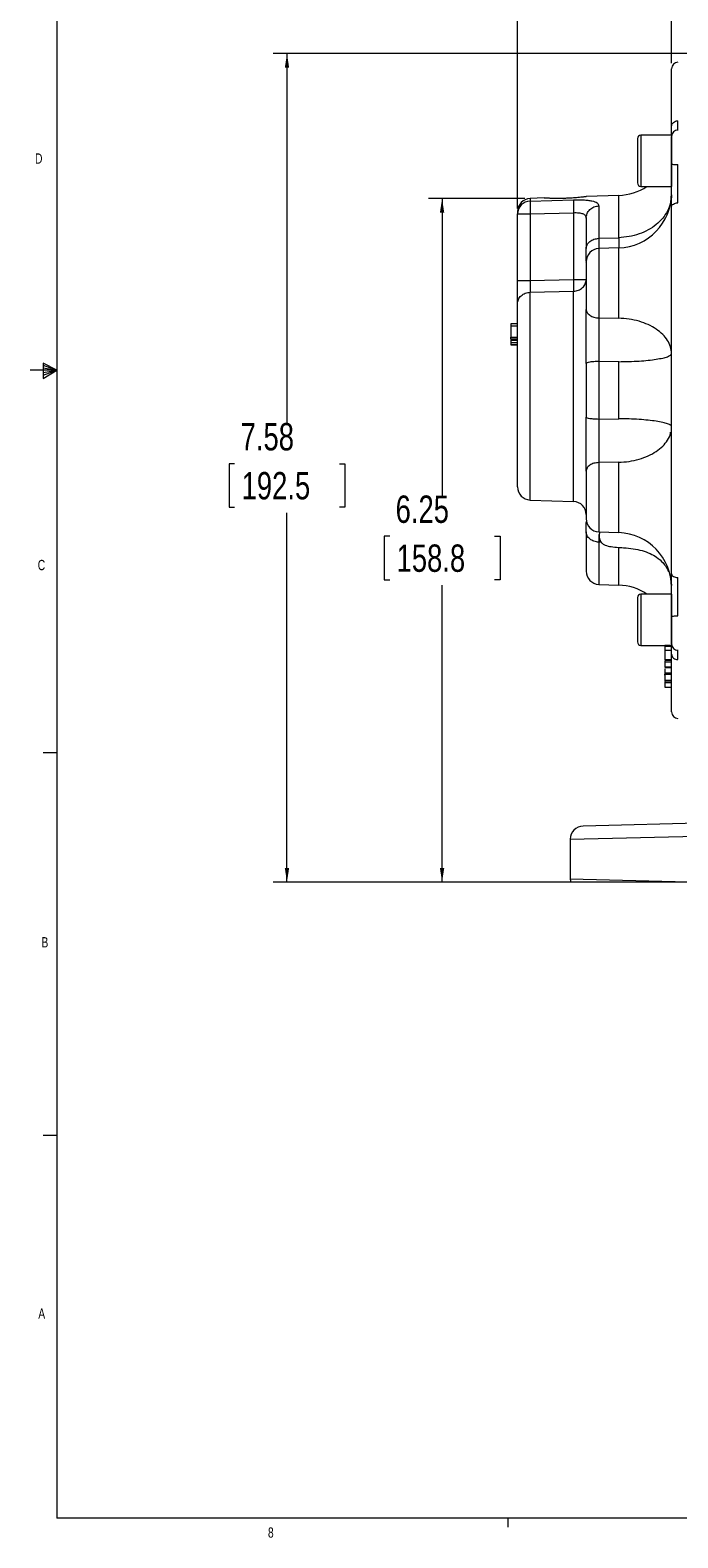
# Model space of a CAD drawing. Header units: inches. Extents: x 0.3 to 33.9, y 0.2 to 21.6.
# Tile 1 of 18: x 0.3 to 6.2, y 0.2 to 14. Entities that reach past the tile are written whole.
import ezdxf

# ---------------------------------------------------------------- set-up
doc = ezdxf.new("R2010")
doc.units = ezdxf.units.IN
doc.header["$MEASUREMENT"] = 0
doc.layers.add('SLD-0', color=7, linetype='Continuous', lineweight=15)
doc.styles.add('SLDTEXTSTYLE0', font='TXT', dxfattribs={"width": 0.75})
doc.dimstyles.new('SLDDIMSTYLE0', dxfattribs={"dimtxt": 0.25, "dimasz": 0.13, "dimexe": 0, "dimexo": 0.0625, "dimgap": 0.0625, "dimtad": 0, "dimtih": 1, "dimtoh": 1, "dimrnd": 1e-09, "dimzin": 12, "dimdsep": 46, "dimtxsty": 'SLDTEXTSTYLE0', "dimsah": 1, "dimcen": 0.09, "dimadec": 0, "dimazin": 3, "dimtfac": 1, "dimtofl": 0, "dimtmove": 0, "dimatfit": 3, "dimfxl": 1, "dimfrac": 2, "dimtolj": 1, "dimtzin": 12, "dimarcsym": 0})

# ---------------------------------------------------------------- blocks, each defined once
blk = doc.blocks.new('_D_6')
at = {"layer": 'SLD-0'}
for p, q in [((4.736, 12.391), (4.736, 16.216)), ((4.736, 16.091), (6.108, 16.091)), ((6.248, 16.128), (6.197, 16.128)), ((6.197, 16.128), (6.197, 15.731)), ((7.206, 16.128), (7.257, 16.128)), ((7.257, 16.128), (7.257, 15.731)), ((8.718, 16.091), (7.346, 16.091)), ((6.197, 15.731), (6.248, 15.731)), ((7.257, 15.731), (7.206, 15.731))]:
    blk.add_line(p, q, dxfattribs=at)
for points in [[(4.736, 16.091), (4.866, 16.071), (4.866, 16.111)], [(8.718, 16.091), (8.588, 16.111), (8.588, 16.071)]]:
    blk.add_solid(points, dxfattribs=at)
at = {"layer": 'SLD-0', "char_height": 0.25, "attachment_point": 1, "style": 'SLDTEXTSTYLE0'}
for s, insert in [('3.98', (6.302, 16.501, -0.858)), ('101.2', (6.311, 16.054, -0.858))]:
    blk.add_mtext(s, dxfattribs=dict(at, insert=insert))
blk = doc.blocks.new('_D_7')
at = {"layer": 'SLD-0'}
for p, q in [((6.144, 13.72), (6.144, 15.035)), ((6.144, 14.91), (6.905, 14.91)), ((7.044, 14.947), (6.993, 14.947)), ((6.993, 14.947), (6.993, 14.55)), ((7.818, 14.947), (7.868, 14.947)), ((7.868, 14.947), (7.868, 14.55)), ((8.718, 14.91), (7.957, 14.91)), ((6.993, 14.55), (7.044, 14.55)), ((7.868, 14.55), (7.818, 14.55))]:
    blk.add_line(p, q, dxfattribs=at)
for points in [[(6.144, 14.91), (6.274, 14.89), (6.274, 14.93)], [(8.718, 14.91), (8.588, 14.93), (8.588, 14.89)]]:
    blk.add_solid(points, dxfattribs=at)
at = {"layer": 'SLD-0', "char_height": 0.25, "attachment_point": 1, "style": 'SLDTEXTSTYLE0'}
for s, insert in [('2.57', (7.006, 15.32, -0.858)), ('65.4', (7.108, 14.872, -0.858))]:
    blk.add_mtext(s, dxfattribs=dict(at, insert=insert))
blk = doc.blocks.new('_D_10')
at = {"layer": 'SLD-0'}
for p, q in [((4.802, 12.482), (3.921, 12.482)), ((4.046, 12.482), (4.046, 9.766)), ((3.567, 9.392), (3.516, 9.392)), ((3.516, 9.392), (3.516, 8.995)), ((4.525, 9.392), (4.576, 9.392)), ((4.576, 9.392), (4.576, 8.995)), ((3.516, 8.995), (3.567, 8.995)), ((4.576, 8.995), (4.525, 8.995)), ((4.046, 6.228), (4.046, 8.944)), ((7.116, 6.228), (3.921, 6.228))]:
    blk.add_line(p, q, dxfattribs=at)
for points in [[(4.046, 12.482), (4.026, 12.352), (4.066, 12.352)], [(4.046, 6.228), (4.066, 6.358), (4.026, 6.358)]]:
    blk.add_solid(points, dxfattribs=at)
at = {"layer": 'SLD-0', "char_height": 0.25, "attachment_point": 1, "style": 'SLDTEXTSTYLE0'}
for s, insert in [('6.25', (3.621, 9.765, -0.858)), ('158.8', (3.63, 9.317, -0.858))]:
    blk.add_mtext(s, dxfattribs=dict(at, insert=insert))
blk = doc.blocks.new('_D_11')
at = {"layer": 'SLD-0'}
for p, q in [((8.668, 13.808), (2.503, 13.808)), ((2.628, 13.808), (2.628, 10.429)), ((2.149, 10.055), (2.099, 10.055)), ((2.099, 10.055), (2.099, 9.658)), ((3.108, 10.055), (3.158, 10.055)), ((3.158, 10.055), (3.158, 9.658)), ((2.099, 9.658), (2.149, 9.658)), ((3.158, 9.658), (3.108, 9.658)), ((2.628, 6.228), (2.628, 9.607)), ((7.116, 6.228), (2.503, 6.228))]:
    blk.add_line(p, q, dxfattribs=at)
for points in [[(2.628, 13.808), (2.608, 13.678), (2.648, 13.678)], [(2.628, 6.228), (2.648, 6.358), (2.608, 6.358)]]:
    blk.add_solid(points, dxfattribs=at)
at = {"layer": 'SLD-0', "char_height": 0.25, "attachment_point": 1, "style": 'SLDTEXTSTYLE0'}
for s, insert in [('7.58', (2.204, 10.428, -0.858)), ('192.5', (2.213, 9.98, -0.858))]:
    blk.add_mtext(s, dxfattribs=dict(at, insert=insert))

msp = doc.modelspace()

# ---------------------------------------------------------------- linework, layer by layer
at = {"color": 7, "linetype": 'Continuous', "lineweight": 0}
for p, q in [((0.523, 21.411), (0.523, 0.411)), ((0.523, 10.911), (0.28, 10.911)), ((0.399, 10.976), (0.399, 10.837)), ((0.523, 10.911), (0.399, 10.976)), ((0.399, 10.958), (0.523, 10.911)), ((0.399, 10.934), (0.523, 10.911)), ((0.399, 10.837), (0.523, 10.911)), ((0.399, 10.865), (0.523, 10.911)), ((0.399, 10.891), (0.523, 10.911)), ((0.523, 7.411), (0.398, 7.411)), ((0.523, 3.911), (0.398, 3.911)), ((33.523, 0.411), (0.523, 0.411)), ((4.648, 0.411), (4.648, 0.326))]:
    msp.add_line(p, q, dxfattribs=at)
at = {"color": 7, "linetype": 'Continuous', "lineweight": 15}
for p, q in [((5.832, 13.03), (5.832, 12.625)), ((6.144, 13.062), (5.864, 13.062)), ((6.144, 13.062), (6.144, 12.593)), ((5.864, 12.593), (6.144, 12.593)), ((5.864, 12.593), (5.919, 12.593)), ((4.981, 12.487), (4.852, 12.482)), ((4.852, 12.459), (5.248, 12.471)), ((5.661, 12.51), (5.366, 12.5)), ((5.48, 12.415), (5.48, 12.118)), ((4.736, 12.362), (4.736, 12.341)), ((4.736, 11.733), (4.736, 12.341)), ((4.852, 12.341), (5.248, 12.352)), ((4.852, 12.341), (4.852, 11.733)), ((5.248, 12.352), (5.248, 11.741)), ((5.48, 12.118), (5.661, 12.124)), ((5.661, 12.03), (5.48, 12.024)), ((4.852, 11.733), (5.248, 11.741)), ((4.852, 11.625), (5.248, 11.634)), ((4.736, 11.336), (4.676, 11.336)), ((4.736, 11.313), (4.676, 11.313)), ((4.676, 11.313), (4.676, 11.215)), ((5.48, 11.39), (5.661, 11.387)), ((4.676, 11.215), (4.736, 11.215)), ((4.676, 11.2), (4.736, 11.2)), ((4.676, 11.186), (4.736, 11.186)), ((4.676, 11.186), (4.736, 11.186)), ((4.676, 11.186), (4.676, 11.163)), ((4.736, 11.163), (4.676, 11.163)), ((4.736, 11.143), (4.676, 11.143)), ((4.736, 11.143), (4.676, 11.143)), ((4.676, 11.143), (4.736, 11.143)), ((4.676, 11.143), (4.736, 11.143)), ((4.736, 11.143), (4.676, 11.143)), ((4.736, 11.143), (4.676, 11.143)), ((5.661, 10.989), (5.48, 10.991)), ((5.48, 10.991), (5.48, 10.465)), ((5.661, 10.467), (5.661, 10.989)), ((5.48, 10.465), (5.661, 10.467)), ((5.661, 10.069), (5.48, 10.066)), ((4.852, 9.724), (5.248, 9.71)), ((5.364, 9.552), (5.366, 9.529)), ((5.48, 9.432), (5.661, 9.426)), ((5.48, 9.432), (5.486, 9.432)), ((5.502, 9.338), (5.48, 9.338)), ((6.138, 8.998), (6.14, 8.967)), ((6.138, 8.998), (6.143, 8.942)), ((5.48, 8.952), (5.661, 8.946)), ((6.144, 8.863), (5.864, 8.863)), ((6.144, 8.863), (6.144, 8.394)), ((5.864, 8.394), (6.084, 8.394)), ((5.864, 8.394), (6.144, 8.394)), ((6.144, 8.394), (6.084, 8.394)), ((6.084, 8.394), (6.084, 8.391)), ((6.144, 8.383), (6.084, 8.383)), ((6.084, 8.358), (6.084, 8.353)), ((6.144, 8.346), (6.084, 8.346)), ((6.144, 8.263), (6.084, 8.263)), ((6.084, 8.26), (6.144, 8.26)), ((6.084, 8.253), (6.084, 8.241)), ((6.144, 8.241), (6.084, 8.241)), ((6.144, 8.194), (6.084, 8.194)), ((6.084, 8.193), (6.144, 8.193)), ((6.144, 8.139), (6.084, 8.139)), ((6.084, 8.138), (6.144, 8.138)), ((6.084, 8.132), (6.084, 8.128)), ((6.144, 8.128), (6.084, 8.128)), ((6.084, 8.075), (6.144, 8.075)), ((6.144, 8.068), (6.084, 8.068)), ((6.144, 8.052), (6.084, 8.052)), ((6.084, 8.012), (6.144, 8.012)), ((7.166, 6.789), (5.335, 6.741)), ((5.218, 6.621), (7.166, 6.669)), ((5.218, 6.621), (5.218, 6.255)), ((6.295, 6.228), (5.218, 6.255))]:
    msp.add_line(p, q, dxfattribs=at)
at = {"color": 8, "linetype": 'Continuous', "lineweight": 15}
for p, q in [((5.864, 13.062), (5.864, 12.593)), ((5.864, 12.593), (5.864, 12.593)), ((4.852, 12.482), (4.852, 12.459)), ((5.661, 12.124), (5.661, 12.51)), ((5.48, 12.024), (5.48, 11.39)), ((5.661, 11.387), (5.661, 12.03)), ((4.852, 9.724), (4.852, 11.625)), ((5.248, 9.71), (5.248, 11.634)), ((5.661, 9.426), (5.661, 10.069)), ((5.48, 10.066), (5.48, 9.432)), ((5.48, 9.432), (5.48, 9.432)), ((5.48, 9.338), (5.48, 8.952)), ((5.661, 8.946), (5.661, 9.29)), ((5.864, 8.863), (5.864, 8.394)), ((5.864, 8.394), (5.864, 8.394))]:
    msp.add_line(p, q, dxfattribs=at)
at = {"color": 7, "linetype": 'Continuous', "lineweight": 15, "flags": 128}
msp.add_lwpolyline([(4.736, 12.341), (4.738, 12.341), (4.744, 12.341), (4.755, 12.341), (4.769, 12.341), (4.787, 12.341), (4.807, 12.341), (4.829, 12.341), (4.852, 12.341)], dxfattribs=at)
at = {"color": 7, "linetype": 'Continuous', "lineweight": 15}
for centre, radius, start, end in [((6.204, 13.67), 0.06, 92, 180), ((6.204, 13.05), 0.06, 92, 180), ((5.864, 13.03), 0.032, 90, 180), ((5.864, 13.03), 0.032, 90, 180), ((5.644, 13.01), 0.5, 272, 303.4252), ((5.864, 12.625), 0.032, 180, 270), ((5.864, 12.625), 0.032, 180, 270), ((4.856, 12.362), 0.12, 92, 180), ((4.855, 12.34), 0.119, 91.6064, 179.6364), ((5.644, 12.53), 0.5, 272, 0), ((5.484, 11.904), 0.12, 92, 180), ((4.856, 9.844), 0.12, 180, 268), ((5.244, 9.59), 0.12, 0, 88), ((5.484, 9.552), 0.12, 180, 268), ((5.644, 8.926), 0.5, 0, 88), ((5.484, 9.072), 0.12, 180, 268), ((5.644, 8.446), 0.5, 56.5748, 88), ((5.864, 8.831), 0.032, 90, 180), ((5.864, 8.831), 0.032, 90, 180), ((5.864, 8.426), 0.032, 180, 270), ((5.864, 8.426), 0.032, 180, 270), ((6.204, 8.407), 0.06, 180, 268), ((6.204, 7.786), 0.06, 180, 268), ((5.338, 6.621), 0.12, 91.5, 180), ((5.338, 6.255), 0.12, 180, 192.7574)]:
    msp.add_arc(centre, radius, start, end, dxfattribs=at)
for points, knots in [([(6.144, 13.143), (6.144, 13.196), (6.144, 13.301), (6.144, 13.429), (6.144, 13.535), (6.144, 13.612), (6.144, 13.661), (6.144, 13.667), (6.144, 13.67)], [0, 0, 0, 0, 0.159897, 0.322712, 0.48827, 0.657816, 0.828519, 1, 1, 1, 1]), ([(6.144, 13.059), (6.144, 13.069), (6.144, 13.089), (6.144, 13.125), (6.144, 13.143)], [0, 0, 0, 0, 0.4975889, 1, 1, 1, 1]), ([(6.144, 12.799), (6.144, 12.816), (6.144, 12.85), (6.144, 12.9), (6.144, 12.946), (6.144, 12.986), (6.144, 13.018), (6.144, 13.039), (6.144, 13.05), (6.144, 13.049), (6.144, 13.048)], [0, 0, 0, 0, 0.132669, 0.268874, 0.40508, 0.537749, 0.670418, 0.806623, 0.942829, 1, 1, 1, 1]), ([(6.144, 12.408), (6.144, 12.437), (6.144, 12.496), (6.144, 12.594), (6.144, 12.696), (6.144, 12.765), (6.144, 12.799)], [0, 0, 0, 0, 0.250001, 0.499962, 0.749995, 1, 1, 1, 1]), ([(6.202, 12.442), (6.202, 12.452), (6.202, 12.475), (6.202, 12.509), (6.201, 12.55), (6.201, 12.593), (6.201, 12.648), (6.202, 12.714), (6.202, 12.764), (6.202, 12.792)], [0, 0, 0, 0, 0.093134, 0.221777, 0.318054, 0.456595, 0.594338, 0.772833, 1, 1, 1, 1]), ([(4.852, 12.459), (4.851, 12.457), (4.851, 12.453), (4.85, 12.44), (4.85, 12.417), (4.85, 12.382), (4.851, 12.354), (4.852, 12.341)], [0, 0, 0, 0, 0.162091, 0.299678, 0.500678, 0.758229, 1, 1, 1, 1]), ([(5.288, 12.49), (5.279, 12.49), (5.263, 12.488), (5.239, 12.486), (5.219, 12.485), (5.202, 12.484), (5.185, 12.484), (5.167, 12.483), (5.15, 12.483), (5.133, 12.482), (5.116, 12.482), (5.099, 12.482), (5.083, 12.482), (5.069, 12.483), (5.054, 12.483), (5.041, 12.483), (5.029, 12.484), (5.018, 12.484), (5.009, 12.485), (4.998, 12.485), (4.99, 12.486), (4.984, 12.486), (4.981, 12.486), (4.981, 12.486), (4.981, 12.486)], [0, 0, 0, 0, 0.068247, 0.137516, 0.178105, 0.219257, 0.260693, 0.302714, 0.343907, 0.385389, 0.42779, 0.470513, 0.511254, 0.552609, 0.59428, 0.636608, 0.675969, 0.715942, 0.756231, 0.797177, 0.872542, 0.910848, 0.94977, 1, 1, 1, 1]), ([(5.248, 12.471), (5.248, 12.467), (5.247, 12.459), (5.247, 12.431), (5.247, 12.394), (5.248, 12.366), (5.248, 12.352)], [0, 0, 0, 0, 0.250114, 0.5, 0.749886, 1, 1, 1, 1]), ([(5.248, 12.471), (5.263, 12.471), (5.295, 12.471), (5.339, 12.47), (5.38, 12.467), (5.427, 12.459), (5.47, 12.444), (5.476, 12.425), (5.48, 12.415)], [0, 0, 0, 0, 0.120862, 0.242382, 0.365038, 0.48991, 0.743079, 1, 1, 1, 1]), ([(5.366, 12.5), (5.366, 12.5), (5.367, 12.5), (5.362, 12.499), (5.351, 12.498), (5.336, 12.496), (5.315, 12.493), (5.297, 12.491), (5.288, 12.49)], [0, 0, 0, 0, 0.083261, 0.259496, 0.440823, 0.617481, 0.799173, 1, 1, 1, 1]), ([(5.248, 12.352), (5.256, 12.353), (5.272, 12.353), (5.295, 12.352), (5.315, 12.349), (5.332, 12.344), (5.346, 12.337), (5.36, 12.324), (5.362, 12.31), (5.364, 12.301)], [0, 0, 0, 0, 0.126137, 0.24819, 0.366906, 0.483099, 0.607893, 0.735386, 1, 1, 1, 1]), ([(5.364, 12.301), (5.364, 12.278), (5.364, 12.233), (5.364, 12.14), (5.364, 12.063), (5.364, 12.024)], [0, 0, 0, 0, 0.33326, 0.666756, 1, 1, 1, 1]), ([(6.144, 9.048), (6.144, 9.128), (6.144, 9.289), (6.144, 9.551), (6.144, 9.828), (6.144, 10.12), (6.144, 10.422), (6.144, 10.728), (6.144, 11.034), (6.144, 11.336), (6.144, 11.628), (6.144, 11.906), (6.144, 12.167), (6.144, 12.328), (6.144, 12.408)], [0, 0, 0, 0, 0.079937, 0.161332, 0.244098, 0.328859, 0.414198, 0.5, 0.585797, 0.671136, 0.755901, 0.838663, 0.920061, 1, 1, 1, 1]), ([(5.364, 11.913), (5.364, 11.924), (5.364, 11.949), (5.364, 11.998), (5.364, 12.024)], [0, 0, 0, 0, 0.46957, 1, 1, 1, 1]), ([(5.364, 11.901), (5.364, 11.902), (5.364, 11.905), (5.364, 11.883), (5.364, 11.838), (5.364, 11.774), (5.364, 11.698), (5.364, 11.615), (5.364, 11.534), (5.364, 11.49), (5.364, 11.468)], [0, 0, 0, 0, 0.050484, 0.188924, 0.327364, 0.459283, 0.591201, 0.729641, 0.868082, 1, 1, 1, 1]), ([(4.736, 11.518), (4.736, 11.53), (4.736, 11.553), (4.736, 11.605), (4.736, 11.666), (4.736, 11.71), (4.736, 11.733)], [0, 0, 0, 0, 0.250351, 0.500132, 0.750013, 1, 1, 1, 1]), ([(4.852, 11.733), (4.851, 11.721), (4.851, 11.696), (4.851, 11.665), (4.851, 11.641), (4.851, 11.631), (4.852, 11.625)], [0, 0, 0, 0, 0.266777, 0.559333, 0.763657, 1, 1, 1, 1]), ([(5.248, 11.741), (5.248, 11.73), (5.249, 11.708), (5.249, 11.678), (5.249, 11.652), (5.248, 11.64), (5.248, 11.634)], [0, 0, 0, 0, 0.250045, 0.5, 0.749955, 1, 1, 1, 1]), ([(4.736, 9.844), (4.736, 9.846), (4.736, 9.85), (4.736, 9.887), (4.736, 9.947), (4.736, 10.031), (4.736, 10.136), (4.736, 10.257), (4.736, 10.387), (4.736, 10.523), (4.736, 10.665), (4.736, 10.811), (4.736, 10.96), (4.736, 11.104), (4.736, 11.236), (4.736, 11.352), (4.736, 11.448), (4.736, 11.495), (4.736, 11.518)], [0, 0, 0, 0, 0.0594255, 0.1214102, 0.1852266, 0.25, 0.3147734, 0.3785898, 0.4405745, 0.5, 0.5594255, 0.6214102, 0.6852266, 0.75, 0.8147734, 0.8785898, 0.9405745, 1, 1, 1, 1]), ([(5.364, 10.973), (5.364, 11.017), (5.364, 11.106), (5.364, 11.238), (5.364, 11.362), (5.364, 11.433), (5.364, 11.468)], [0, 0, 0, 0, 0.250628, 0.501002, 0.750578, 1, 1, 1, 1]), ([(4.676, 11.336), (4.676, 11.336), (4.676, 11.336), (4.676, 11.335), (4.676, 11.335), (4.676, 11.335), (4.676, 11.334), (4.676, 11.333), (4.676, 11.332), (4.676, 11.331), (4.676, 11.33), (4.676, 11.328), (4.676, 11.327), (4.676, 11.325), (4.676, 11.323), (4.676, 11.321), (4.676, 11.318), (4.676, 11.316), (4.676, 11.314), (4.676, 11.313)], [0, 0, 0, 0, 0.055077, 0.110369, 0.166526, 0.223097, 0.261276, 0.338721, 0.378137, 0.41633, 0.494196, 0.533953, 0.579815, 0.673184, 0.720657, 0.789588, 0.858967, 0.929368, 1, 1, 1, 1]), ([(5.48, 11.39), (5.479, 11.371), (5.479, 11.334), (5.479, 11.266), (5.479, 11.202), (5.479, 11.147), (5.479, 11.114), (5.479, 11.076), (5.479, 11.035), (5.479, 11.004), (5.48, 10.991)], [0, 0, 0, 0, 0.1730747, 0.3225573, 0.5424161, 0.6421378, 0.7166316, 0.7777093, 0.9066754, 1, 1, 1, 1]), ([(4.676, 11.2), (4.676, 11.202), (4.676, 11.204), (4.676, 11.208), (4.676, 11.211), (4.676, 11.214), (4.676, 11.215), (4.676, 11.215)], [0, 0, 0, 0, 0.122712, 0.245202, 0.422712, 0.701515, 1, 1, 1, 1]), ([(4.676, 11.2), (4.676, 11.199), (4.676, 11.197), (4.676, 11.193), (4.676, 11.189), (4.676, 11.187), (4.676, 11.186), (4.676, 11.186)], [0, 0, 0, 0, 0.122267, 0.275232, 0.49997, 0.800379, 1, 1, 1, 1]), ([(4.676, 11.163), (4.676, 11.161), (4.676, 11.156), (4.676, 11.15), (4.676, 11.145), (4.676, 11.143), (4.676, 11.143), (4.676, 11.143)], [0, 0, 0, 0, 0.219537, 0.497684, 0.778259, 0.919006, 1, 1, 1, 1]), ([(5.364, 9.988), (5.364, 10.024), (5.364, 10.095), (5.364, 10.219), (5.364, 10.351), (5.364, 10.439), (5.364, 10.483)], [0, 0, 0, 0, 0.250628, 0.501002, 0.750578, 1, 1, 1, 1]), ([(5.48, 10.465), (5.479, 10.441), (5.479, 10.395), (5.479, 10.317), (5.479, 10.252), (5.479, 10.199), (5.479, 10.169), (5.479, 10.135), (5.479, 10.101), (5.479, 10.077), (5.48, 10.066)], [0, 0, 0, 0, 0.173075, 0.322557, 0.542416, 0.642138, 0.716632, 0.777709, 0.906675, 1, 1, 1, 1]), ([(6.135, 10.407), (6.135, 10.407), (6.132, 10.412), (6.109, 10.421), (6.066, 10.434), (6.006, 10.445), (5.932, 10.454), (5.848, 10.461), (5.757, 10.466), (5.693, 10.466), (5.661, 10.467)], [0, 0, 0, 0, 0.005778, 0.14781, 0.289841, 0.431873, 0.573905, 0.715937, 0.857968, 1, 1, 1, 1]), ([(5.661, 10.069), (5.693, 10.071), (5.757, 10.075), (5.848, 10.096), (5.932, 10.126), (6.006, 10.167), (6.066, 10.216), (6.109, 10.271), (6.133, 10.315), (6.136, 10.34), (6.136, 10.344)], [0, 0, 0, 0, 0.13899, 0.27798, 0.41697, 0.555961, 0.694951, 0.833941, 0.972931, 1, 1, 1, 1]), ([(5.364, 9.988), (5.364, 9.967), (5.364, 9.922), (5.364, 9.841), (5.364, 9.758), (5.364, 9.682), (5.364, 9.618), (5.364, 9.573), (5.364, 9.551), (5.364, 9.554), (5.364, 9.555)], [0, 0, 0, 0, 0.131908, 0.270337, 0.408766, 0.540674, 0.672582, 0.811011, 0.949441, 1, 1, 1, 1]), ([(5.366, 9.527), (5.366, 9.528), (5.364, 9.531), (5.364, 9.524), (5.364, 9.519)], [0, 0, 0, 0, 0.284113, 1, 1, 1, 1]), ([(5.364, 9.432), (5.364, 9.459), (5.364, 9.495), (5.364, 9.514), (5.364, 9.519)], [0, 0, 0, 0, 0.740031, 1, 1, 1, 1]), ([(5.364, 9.432), (5.364, 9.397), (5.364, 9.326), (5.364, 9.239), (5.364, 9.166), (5.364, 9.113), (5.364, 9.078), (5.364, 9.074), (5.364, 9.072)], [0, 0, 0, 0, 0.158357, 0.320262, 0.485487, 0.655662, 0.827262, 1, 1, 1, 1]), ([(5.479, 9.409), (5.479, 9.406), (5.479, 9.401), (5.479, 9.386), (5.479, 9.366), (5.479, 9.346), (5.48, 9.338)], [0, 0, 0, 0, 0.1282, 0.31611, 0.712882, 1, 1, 1, 1]), ([(5.486, 9.432), (5.486, 9.431), (5.486, 9.428), (5.484, 9.418), (5.482, 9.406), (5.482, 9.387), (5.485, 9.37), (5.491, 9.353), (5.503, 9.333), (5.532, 9.311), (5.58, 9.298), (5.641, 9.292), (5.713, 9.287), (5.792, 9.279), (5.874, 9.263), (5.947, 9.237), (6.013, 9.2), (6.061, 9.157), (6.096, 9.111), (6.11, 9.083), (6.117, 9.069)], [0, 0, 0, 0, 0.005329, 0.044083, 0.086617, 0.123767, 0.141016, 0.157806, 0.189482, 0.219152, 0.282164, 0.353355, 0.428631, 0.52861, 0.623248, 0.712773, 0.790062, 0.885005, 0.941142, 1, 1, 1, 1]), ([(6.144, 8.657), (6.144, 8.691), (6.144, 8.76), (6.144, 8.862), (6.144, 8.961), (6.144, 9.019), (6.144, 9.048)], [0, 0, 0, 0, 0.2500007, 0.4999619, 0.7499945, 1, 1, 1, 1]), ([(6.202, 8.665), (6.202, 8.676), (6.202, 8.703), (6.202, 8.742), (6.201, 8.787), (6.201, 8.832), (6.201, 8.886), (6.202, 8.948), (6.202, 8.99), (6.202, 9.014)], [0, 0, 0, 0, 0.093134, 0.221777, 0.318053, 0.456595, 0.594338, 0.772833, 1, 1, 1, 1]), ([(5.832, 8.831), (5.832, 8.829), (5.832, 8.824), (5.832, 8.799), (5.832, 8.773), (5.832, 8.741), (5.832, 8.693), (5.832, 8.629), (5.832, 8.564), (5.832, 8.517), (5.832, 8.484), (5.832, 8.458), (5.832, 8.433), (5.832, 8.429), (5.832, 8.426)], [0, 0, 0, 0, 0.119728, 0.18418, 0.25, 0.31582, 0.380272, 0.5, 0.619728, 0.68418, 0.75, 0.81582, 0.880272, 1, 1, 1, 1]), ([(6.144, 8.408), (6.144, 8.408), (6.144, 8.407), (6.144, 8.417), (6.144, 8.439), (6.144, 8.47), (6.144, 8.51), (6.144, 8.556), (6.144, 8.607), (6.144, 8.64), (6.144, 8.657)], [0, 0, 0, 0, 0.057272, 0.193463, 0.329654, 0.4623087, 0.5949633, 0.7311543, 0.8673453, 1, 1, 1, 1]), ([(6.084, 8.383), (6.084, 8.383), (6.084, 8.383), (6.084, 8.381), (6.084, 8.378), (6.084, 8.372), (6.084, 8.364), (6.084, 8.357), (6.084, 8.351), (6.084, 8.348), (6.084, 8.346)], [0, 0, 0, 0, 0.0385455, 0.1699867, 0.3424847, 0.519961, 0.6940569, 0.8734121, 0.9363058, 1, 1, 1, 1]), ([(6.084, 8.346), (6.084, 8.342), (6.084, 8.331), (6.084, 8.313), (6.084, 8.297), (6.084, 8.283), (6.084, 8.27), (6.084, 8.265), (6.084, 8.263)], [0, 0, 0, 0, 0.135966, 0.366847, 0.521267, 0.680173, 0.867041, 1, 1, 1, 1]), ([(6.144, 8.313), (6.144, 8.331), (6.144, 8.366), (6.144, 8.392), (6.144, 8.397), (6.144, 8.398)], [0, 0, 0, 0, 0.491394, 0.982842, 1, 1, 1, 1]), ([(6.144, 7.786), (6.144, 7.789), (6.144, 7.795), (6.144, 7.844), (6.144, 7.921), (6.144, 8.027), (6.144, 8.155), (6.144, 8.261), (6.144, 8.313)], [0, 0, 0, 0, 0.171594, 0.342271, 0.511803, 0.677325, 0.840122, 1, 1, 1, 1]), ([(6.084, 8.251), (6.084, 8.249), (6.084, 8.244), (6.084, 8.232), (6.084, 8.221), (6.084, 8.216), (6.084, 8.215)], [0, 0, 0, 0, 0.267908, 0.72107, 0.941078, 1, 1, 1, 1]), ([(6.084, 8.241), (6.084, 8.237), (6.084, 8.224), (6.084, 8.209), (6.084, 8.198), (6.084, 8.195), (6.084, 8.194)], [0, 0, 0, 0, 0.209252, 0.649569, 0.923387, 1, 1, 1, 1]), ([(6.084, 8.215), (6.084, 8.211), (6.084, 8.208), (6.084, 8.204), (6.084, 8.204)], [0, 0, 0, 0, 0.86666, 1, 1, 1, 1]), ([(6.084, 8.18), (6.084, 8.174), (6.084, 8.16), (6.084, 8.146), (6.084, 8.141), (6.084, 8.139)], [0, 0, 0, 0, 0.310762, 0.768048, 1, 1, 1, 1]), ([(6.084, 8.15), (6.084, 8.15), (6.084, 8.149), (6.084, 8.147), (6.084, 8.145)], [0, 0, 0, 0, 0.094425, 1, 1, 1, 1]), ([(6.084, 8.123), (6.084, 8.124), (6.084, 8.126), (6.084, 8.129), (6.084, 8.132), (6.084, 8.133), (6.084, 8.133)], [0, 0, 0, 0, 0.167294, 0.402608, 0.784183, 1, 1, 1, 1]), ([(6.084, 8.128), (6.084, 8.124), (6.084, 8.113), (6.084, 8.098), (6.084, 8.086), (6.084, 8.08), (6.084, 8.076), (6.084, 8.075), (6.084, 8.075)], [0, 0, 0, 0, 0.1782252, 0.5562899, 0.7674964, 0.8741664, 0.9625202, 1, 1, 1, 1]), ([(6.084, 8.084), (6.084, 8.084), (6.084, 8.081), (6.084, 8.079), (6.084, 8.077)], [0, 0, 0, 0, 0.058697, 1, 1, 1, 1]), ([(6.084, 8.075), (6.084, 8.075), (6.084, 8.075), (6.084, 8.075), (6.084, 8.075)], [0, 0, 0, 0, 0.954352, 1, 1, 1, 1]), ([(6.084, 8.073), (6.084, 8.072), (6.084, 8.07), (6.084, 8.069), (6.084, 8.068), (6.084, 8.068)], [0, 0, 0, 0, 0.337042, 0.757846, 1, 1, 1, 1]), ([(6.084, 8.061), (6.084, 8.059), (6.084, 8.054), (6.084, 8.053), (6.084, 8.052)], [0, 0, 0, 0, 0.488388, 1, 1, 1, 1]), ([(6.084, 8.059), (6.084, 8.055), (6.084, 8.044), (6.084, 8.031), (6.084, 8.02), (6.084, 8.015), (6.084, 8.013), (6.084, 8.012), (6.084, 8.012)], [0, 0, 0, 0, 0.1782252, 0.5562899, 0.7674964, 0.8741664, 0.9625202, 1, 1, 1, 1]), ([(6.295, 6.228), (6.225, 6.228), (6.09, 6.228), (5.909, 6.228), (5.748, 6.228), (5.605, 6.228), (5.483, 6.228), (5.383, 6.228), (5.297, 6.228), (5.234, 6.228), (5.225, 6.228), (5.221, 6.228)], [0, 0, 0, 0, 0.110367, 0.212962, 0.315885, 0.418482, 0.52113, 0.624104, 0.726755, 0.863377, 1, 1, 1, 1])]:
    msp.add_open_spline(points, degree=3, knots=knots, dxfattribs=at)
for points in [[(6.144, 13.143), (6.145, 13.15), (6.146, 13.162), (6.16, 13.178), (6.179, 13.19), (6.194, 13.192), (6.202, 13.193)], [(6.144, 12.799), (6.145, 12.798), (6.146, 12.796), (6.16, 12.794), (6.179, 12.792), (6.194, 12.792), (6.202, 12.792)], [(5.364, 12.301), (5.365, 12.316), (5.369, 12.345), (5.395, 12.382), (5.434, 12.408), (5.464, 12.413), (5.48, 12.415)], [(6.144, 12.515), (6.142, 12.49), (6.138, 12.44), (6.11, 12.368), (6.066, 12.301), (6.006, 12.242), (5.932, 12.193), (5.848, 12.156), (5.757, 12.131), (5.693, 12.126), (5.661, 12.124)], [(6.144, 12.408), (6.145, 12.412), (6.146, 12.421), (6.16, 12.432), (6.179, 12.44), (6.194, 12.442), (6.202, 12.442)], [(5.364, 12.024), (5.365, 12.036), (5.369, 12.06), (5.395, 12.09), (5.434, 12.112), (5.464, 12.116), (5.48, 12.118)], [(4.736, 11.733), (4.737, 11.733), (4.741, 11.733), (4.767, 11.733), (4.806, 11.733), (4.836, 11.733), (4.852, 11.733)], [(5.248, 11.634), (5.263, 11.636), (5.294, 11.64), (5.332, 11.665), (5.359, 11.7), (5.362, 11.727), (5.364, 11.741)], [(5.248, 11.741), (5.263, 11.741), (5.294, 11.741), (5.332, 11.741), (5.359, 11.741), (5.362, 11.741), (5.364, 11.741)], [(4.736, 11.518), (4.737, 11.532), (4.741, 11.559), (4.767, 11.594), (4.806, 11.619), (4.836, 11.623), (4.852, 11.625)], [(5.364, 11.468), (5.365, 11.458), (5.369, 11.438), (5.395, 11.413), (5.434, 11.394), (5.464, 11.391), (5.48, 11.39)], [(6.144, 11.063), (6.142, 11.083), (6.138, 11.125), (6.11, 11.185), (6.066, 11.24), (6.006, 11.289), (5.932, 11.33), (5.848, 11.361), (5.757, 11.381), (5.693, 11.385), (5.661, 11.387)], [(5.661, 10.989), (5.693, 10.99), (5.757, 10.991), (5.848, 10.995), (5.932, 11.002), (6.006, 11.011), (6.066, 11.023), (6.11, 11.035), (6.138, 11.049), (6.142, 11.058), (6.144, 11.063)], [(5.48, 10.991), (5.464, 10.99), (5.434, 10.99), (5.395, 10.986), (5.369, 10.98), (5.365, 10.975), (5.364, 10.973)], [(5.364, 10.973), (5.364, 10.891), (5.364, 10.728), (5.364, 10.565), (5.364, 10.483)], [(5.364, 10.483), (5.365, 10.481), (5.369, 10.476), (5.395, 10.471), (5.434, 10.466), (5.464, 10.466), (5.48, 10.465)], [(5.48, 10.066), (5.464, 10.065), (5.434, 10.062), (5.395, 10.044), (5.369, 10.018), (5.365, 9.998), (5.364, 9.988)], [(5.48, 9.338), (5.464, 9.34), (5.434, 9.344), (5.395, 9.366), (5.369, 9.396), (5.365, 9.42), (5.364, 9.432)], [(6.144, 9.048), (6.145, 9.044), (6.146, 9.035), (6.16, 9.024), (6.179, 9.016), (6.194, 9.015), (6.202, 9.014)], [(6.144, 8.657), (6.145, 8.658), (6.146, 8.66), (6.16, 8.663), (6.179, 8.664), (6.194, 8.665), (6.202, 8.665)], [(6.144, 8.313), (6.145, 8.307), (6.146, 8.294), (6.16, 8.278), (6.179, 8.266), (6.194, 8.265), (6.202, 8.264)]]:
    msp.add_open_spline(points, degree=3, dxfattribs=at)
at = {"color": 8, "linetype": 'Continuous', "lineweight": 15}
for points, knots in [([(6.202, 13.103), (6.202, 13.104), (6.201, 13.106), (6.201, 13.112), (6.201, 13.128), (6.202, 13.151), (6.202, 13.178), (6.202, 13.193)], [0, 0, 0, 0, 0.123713, 0.301736, 0.478732, 0.708095, 1, 1, 1, 1]), ([(5.48, 12.118), (5.479, 12.103), (5.479, 12.076), (5.479, 12.043), (5.479, 12.031), (5.479, 12.024)], [0, 0, 0, 0, 0.341224, 0.635935, 1, 1, 1, 1]), ([(5.661, 12.124), (5.662, 12.103), (5.663, 12.063), (5.663, 12.043), (5.663, 12.033)], [0, 0, 0, 0, 0.5131941, 1, 1, 1, 1]), ([(6.202, 8.264), (6.202, 8.279), (6.202, 8.306), (6.201, 8.328), (6.201, 8.344), (6.201, 8.35), (6.202, 8.352), (6.202, 8.353)], [0, 0, 0, 0, 0.291905, 0.521268, 0.698264, 0.876287, 1, 1, 1, 1])]:
    msp.add_open_spline(points, degree=3, knots=knots, dxfattribs=at)

# ---------------------------------------------------------------- texts
at = {"color": 7, "linetype": 'Continuous', "lineweight": 0, "char_height": 0.0938, "attachment_point": 1, "style": 'SLDTEXTSTYLE0'}
for s, insert in [('D', (0.324, 12.895)), ('C', (0.349, 9.176)), ('B', (0.383, 5.725)), ('A', (0.354, 2.328)), ('8', (2.454, 0.325))]:
    msp.add_mtext(s, dxfattribs=dict(at, insert=insert))

# ---------------------------------------------------------------- dimensions: what is measured, and where the dimension line sits
at = {"layer": 'SLD-0'}
for base, p2, picture, middle in [((4.736, 16.091), (4.736, 12.341), '_D_6', (6.727, 16.091)), ((6.144, 14.91), (6.144, 13.67), '_D_7', (7.431, 14.91))]:
    dim = msp.add_linear_dim(base=base, p1=(8.718, 17.526), p2=p2, dimstyle='SLDDIMSTYLE0', dxfattribs=at)
    dim.commit()
    dim.dimension.update_dxf_attribs({"geometry": picture, "text_midpoint": middle, "dimtype": 160})
for base, p1, picture, middle in [((2.628, 6.228), (8.718, 13.808), '_D_11', (2.628, 10.018)), ((4.046, 6.228), (4.852, 12.482), '_D_10', (4.046, 9.355))]:
    dim = msp.add_linear_dim(base=base, p1=p1, p2=(7.166, 6.228), angle=90, dimstyle='SLDDIMSTYLE0', dxfattribs=at)
    dim.commit()
    dim.dimension.update_dxf_attribs({"geometry": picture, "text_midpoint": middle, "dimtype": 160})

doc.saveas('drawing.dxf')
